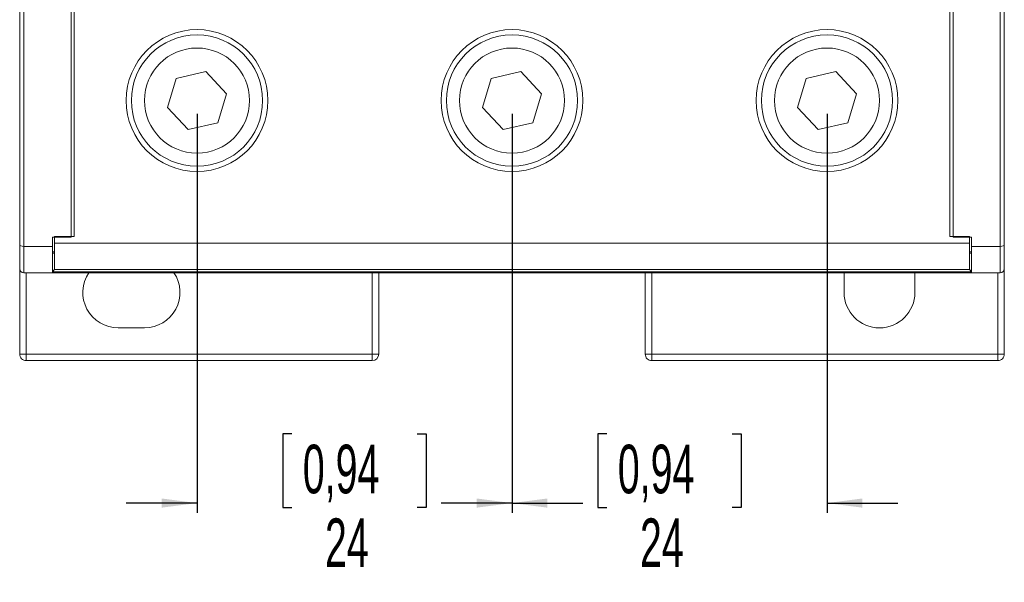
# Model space of a CAD drawing. Header units: millimetres. Extents: x 0 to 594, y 0 to 420.
# Tile 3 of 10: x 104 to 179, y 213 to 255. Entities that reach past the tile are written whole.
import ezdxf

# ---------------------------------------------------------------- set-up
doc = ezdxf.new("R2010")
doc.units = ezdxf.units.MM
doc.layers.add('FORMATO', color=7, linetype='Continuous')
doc.styles.add('SLDTEXTSTYLE1', font='TXT', dxfattribs={"width": 0.605})
doc.dimstyles.new('SLDDIMSTYLE1', dxfattribs={"dimtxt": 3.595646, "dimasz": 2.7, "dimexe": 0, "dimexo": 0.0625, "dimgap": 0.898912, "dimtad": 0, "dimdec": 1, "dimrnd": 1e-09, "dimzin": 12, "dimdsep": 46, "dimtxsty": 'SLDTEXTSTYLE1', "dimsah": 1, "dimcen": 0.09, "dimadec": 0, "dimazin": 3, "dimtfac": 1, "dimtdec": 3, "dimtmove": 0, "dimatfit": 0, "dimfxl": 1, "dimfrac": 2, "dimtolj": 1, "dimtzin": 12, "dimarcsym": 0})

# ---------------------------------------------------------------- blocks, each defined once
blk = doc.blocks.new('_D_3')
at = {"layer": 'FORMATO'}
for p, q in [((141.028, 248.277), (141.028, 217.884)), ((165.028, 248.277), (165.028, 217.884)), ((148.246, 223.902), (147.57, 223.902)), ((147.57, 223.902), (147.57, 218.305)), ((157.81, 223.902), (158.486, 223.902)), ((158.486, 223.902), (158.486, 218.305)), ((141.028, 218.634), (135.628, 218.634)), ((147.57, 218.305), (148.246, 218.305)), ((158.486, 218.305), (157.81, 218.305)), ((165.028, 218.634), (170.428, 218.634))]:
    blk.add_line(p, q, dxfattribs=at)
for points in [[(141.028, 218.634), (138.328, 218.984), (138.328, 218.284)], [(165.028, 218.634), (167.728, 218.284), (167.728, 218.984)]]:
    blk.add_solid(points, dxfattribs=at)
at = {"layer": 'FORMATO', "char_height": 3.7042, "attachment_point": 1, "style": 'SLDTEXTSTYLE1'}
for s, insert in [('0,94', (149.091, 223.08)), ('24', (150.778, 217.465))]:
    blk.add_mtext(s, dxfattribs=dict(at, insert=insert))
blk = doc.blocks.new('_D_4')
at = {"layer": 'FORMATO'}
for p, q in [((117.028, 248.277), (117.028, 217.884)), ((141.028, 248.277), (141.028, 217.884)), ((124.246, 223.902), (123.57, 223.902)), ((123.57, 223.902), (123.57, 218.305)), ((133.81, 223.902), (134.486, 223.902)), ((134.486, 223.902), (134.486, 218.305)), ((117.028, 218.634), (111.628, 218.634)), ((123.57, 218.305), (124.246, 218.305)), ((134.486, 218.305), (133.81, 218.305)), ((141.028, 218.634), (146.428, 218.634))]:
    blk.add_line(p, q, dxfattribs=at)
for points in [[(117.028, 218.634), (114.328, 218.984), (114.328, 218.284)], [(141.028, 218.634), (143.728, 218.284), (143.728, 218.984)]]:
    blk.add_solid(points, dxfattribs=at)
at = {"layer": 'FORMATO', "char_height": 3.7042, "attachment_point": 1, "style": 'SLDTEXTSTYLE1'}
for s, insert in [('0,94', (125.091, 223.08)), ('24', (126.778, 217.465))]:
    blk.add_mtext(s, dxfattribs=dict(at, insert=insert))

msp = doc.modelspace()

# ---------------------------------------------------------------- linework, layer by layer
at = {"color": 7, "linetype": 'Continuous', "lineweight": 15}
for p, q in [((103.519, 286.172), (103.519, 229.981)), ((103.528, 238.297), (103.528, 286.172)), ((103.828, 286.172), (103.828, 238.172)), ((178.228, 238.172), (178.228, 286.172)), ((178.528, 286.172), (178.528, 238.297)), ((178.537, 229.981), (178.537, 286.172)), ((107.428, 238.872), (107.428, 261.772)), ((107.666, 261.472), (107.666, 238.927)), ((107.678, 261.627), (107.678, 238.927)), ((174.378, 238.927), (174.378, 261.627)), ((174.39, 238.927), (174.39, 261.472)), ((174.628, 238.872), (174.628, 261.772)), ((117.703, 251.485), (115.453, 250.966)), ((119.278, 249.796), (117.703, 251.485)), ((141.703, 251.485), (139.453, 250.966)), ((143.278, 249.796), (141.703, 251.485)), ((165.703, 251.485), (163.453, 250.966)), ((167.278, 249.796), (165.703, 251.485)), ((115.453, 250.966), (114.778, 248.757)), ((139.453, 250.966), (138.778, 248.757)), ((163.453, 250.966), (162.778, 248.757)), ((118.603, 247.587), (119.278, 249.796)), ((142.603, 247.587), (143.278, 249.796)), ((166.603, 247.587), (167.278, 249.796)), ((114.778, 248.757), (116.352, 247.068)), ((138.778, 248.757), (140.352, 247.068)), ((162.778, 248.757), (164.352, 247.068)), ((116.352, 247.068), (118.603, 247.587)), ((140.352, 247.068), (142.603, 247.587)), ((164.352, 247.068), (166.603, 247.587)), ((106.028, 238.872), (107.428, 238.872)), ((106.028, 238.872), (106.028, 238.172)), ((106.166, 238.669), (106.166, 237.657)), ((106.176, 238.427), (106.176, 238.927)), ((107.678, 238.927), (106.176, 238.927)), ((175.88, 238.927), (174.378, 238.927)), ((176.028, 238.872), (174.628, 238.872)), ((175.88, 238.427), (175.88, 238.927)), ((175.89, 238.669), (175.89, 237.657)), ((176.028, 238.872), (176.028, 238.172)), ((103.528, 236.472), (103.528, 238.297)), ((106.028, 238.172), (103.828, 238.172)), ((103.828, 238.172), (103.828, 236.172)), ((106.028, 236.172), (106.028, 238.172)), ((106.162, 236.409), (106.176, 238.427)), ((106.176, 238.427), (175.88, 238.427)), ((175.88, 238.427), (175.894, 236.409)), ((178.228, 238.172), (176.028, 238.172)), ((176.028, 238.172), (176.028, 236.172)), ((178.228, 236.172), (178.228, 238.172)), ((178.528, 238.297), (178.528, 236.472)), ((106.028, 237.772), (106.166, 237.772)), ((106.166, 237.657), (106.028, 237.657)), ((176.028, 237.772), (175.89, 237.772)), ((175.89, 237.657), (176.028, 237.657)), ((106.028, 236.242), (106.162, 236.409)), ((175.894, 236.409), (106.162, 236.409)), ((176.028, 236.242), (175.894, 236.409)), ((106.028, 236.172), (103.828, 236.172)), ((110.859, 236.242), (106.028, 236.242)), ((106.028, 236.172), (111.028, 236.172)), ((123.197, 236.242), (110.859, 236.242)), ((111.028, 236.172), (111.028, 236.242)), ((111.028, 236.172), (123.028, 236.172)), ((123.028, 236.172), (123.028, 236.242)), ((123.028, 236.172), (135.028, 236.172)), ((134.859, 236.242), (123.197, 236.242)), ((130.878, 229.981), (130.878, 236.172)), ((147.197, 236.242), (134.859, 236.242)), ((135.028, 236.172), (135.028, 236.242)), ((135.028, 236.172), (147.028, 236.172)), ((147.028, 236.172), (147.028, 236.242)), ((147.028, 236.172), (159.028, 236.172)), ((158.859, 236.242), (147.197, 236.242)), ((151.178, 236.172), (151.178, 229.981)), ((171.197, 236.242), (158.859, 236.242)), ((159.028, 236.172), (159.028, 236.242)), ((159.028, 236.172), (171.028, 236.172)), ((166.328, 234.672), (166.328, 236.172)), ((171.028, 236.172), (171.028, 236.242)), ((171.028, 236.172), (176.028, 236.172)), ((176.028, 236.242), (171.197, 236.242)), ((171.728, 236.172), (171.728, 234.672)), ((178.228, 236.172), (176.028, 236.172)), ((113.028, 231.972), (111.028, 231.972)), ((104.019, 229.981), (130.378, 229.981)), ((104.019, 229.981), (104.019, 229.481)), ((130.378, 229.481), (130.378, 229.981)), ((151.678, 229.981), (178.037, 229.981)), ((104.019, 229.481), (130.378, 229.481)), ((151.678, 229.481), (178.037, 229.481))]:
    msp.add_line(p, q, dxfattribs=at)
at = {"color": 8, "linetype": 'Continuous', "lineweight": 15}
for p, q in [((104.019, 236.172), (104.019, 229.981)), ((130.378, 229.981), (130.378, 236.172)), ((151.678, 236.172), (151.678, 229.981)), ((178.037, 229.981), (178.037, 236.172))]:
    msp.add_line(p, q, dxfattribs=at)
at = {"color": 7, "linetype": 'Continuous', "lineweight": 15}
for centre, radius in [((117.028, 249.277), 5.4), ((141.028, 249.277), 5.4), ((165.028, 249.277), 5.4), ((117.028, 249.277), 5), ((141.028, 249.277), 5), ((165.028, 249.277), 5), ((117.028, 249.277), 4), ((141.028, 249.277), 4), ((165.028, 249.277), 4)]:
    msp.add_circle(centre, radius, dxfattribs=at)
for centre, radius, start, end in [((103.828, 236.472), 0.3, 180, 270), ((178.228, 236.472), 0.3, 270, 0), ((111.028, 234.672), 2.7, 146.25101, 270), ((113.028, 234.672), 2.7, 270, 33.74899), ((169.028, 234.672), 2.7, 180, 0), ((130.378, 229.981), 0.5, 269.99569, 359.99548), ((178.037, 229.981), 0.5, 269.97551, 359.9939)]:
    msp.add_arc(centre, radius, start, end, dxfattribs=at)
for centre, start_param, end_param in [((103.828, 238.297), 3.141593, 4.712389), ((178.228, 238.297), 4.712389, 6.283185)]:
    msp.add_ellipse(centre, major_axis=(0.3, 0), ratio=0.414214, start_param=start_param, end_param=end_param, dxfattribs=at)
for points, knots in [([(103.519, 229.981), (103.525, 229.981), (103.538, 229.981), (103.654, 229.981), (103.82, 229.981), (103.953, 229.981), (104.019, 229.981)], [0, 0, 0, 0, 0.250009, 0.499996, 0.750003, 1, 1, 1, 1]), ([(103.519, 229.981), (103.526, 229.916), (103.541, 229.785), (103.657, 229.619), (103.822, 229.504), (103.953, 229.489), (104.019, 229.481)], [0, 0, 0, 0, 0.249997, 0.499999, 0.749998, 1, 1, 1, 1]), ([(130.378, 229.981), (130.443, 229.981), (130.575, 229.981), (130.74, 229.981), (130.855, 229.981), (130.87, 229.981), (130.878, 229.981)], [0, 0, 0, 0, 0.250002, 0.500007, 0.750011, 1, 1, 1, 1]), ([(151.178, 229.981), (151.185, 229.981), (151.201, 229.981), (151.316, 229.981), (151.481, 229.981), (151.612, 229.981), (151.678, 229.981)], [0, 0, 0, 0, 0.249989, 0.499992, 0.749998, 1, 1, 1, 1]), ([(151.178, 229.981), (151.185, 229.916), (151.201, 229.785), (151.316, 229.619), (151.481, 229.504), (151.612, 229.489), (151.678, 229.481)], [0, 0, 0, 0, 0.25, 0.499997, 0.75, 1, 1, 1, 1]), ([(151.678, 229.981), (151.678, 229.915), (151.678, 229.782), (151.678, 229.616), (151.678, 229.501), (151.678, 229.488), (151.678, 229.481)], [0, 0, 0, 0, 0.249996, 0.500005, 0.74999, 1, 1, 1, 1]), ([(178.037, 229.481), (178.037, 229.488), (178.037, 229.501), (178.037, 229.616), (178.037, 229.782), (178.037, 229.915), (178.037, 229.981)], [0, 0, 0, 0, 0.2500101, 0.4999953, 0.7500045, 1, 1, 1, 1]), ([(178.037, 229.981), (178.103, 229.981), (178.236, 229.981), (178.402, 229.981), (178.517, 229.981), (178.531, 229.981), (178.537, 229.981)], [0, 0, 0, 0, 0.249996, 0.500005, 0.74999, 1, 1, 1, 1])]:
    msp.add_open_spline(points, degree=3, knots=knots, dxfattribs=at)

# ---------------------------------------------------------------- dimensions: what is measured, and where the dimension line sits
at = {"layer": 'FORMATO'}
for base, p1, p2, picture, middle in [((117.028, 218.634), (141.028, 249.277), (117.028, 249.277), '_D_4', (129.028, 218.634)), ((141.028, 218.634), (165.028, 249.277), (141.028, 249.277), '_D_3', (153.028, 218.634))]:
    dim = msp.add_linear_dim(base=base, p1=p1, p2=p2, dimstyle='SLDDIMSTYLE1', dxfattribs=at)
    dim.commit()
    dim.dimension.update_dxf_attribs({"geometry": picture, "text_midpoint": middle, "dimtype": 160})

doc.saveas('drawing.dxf')
